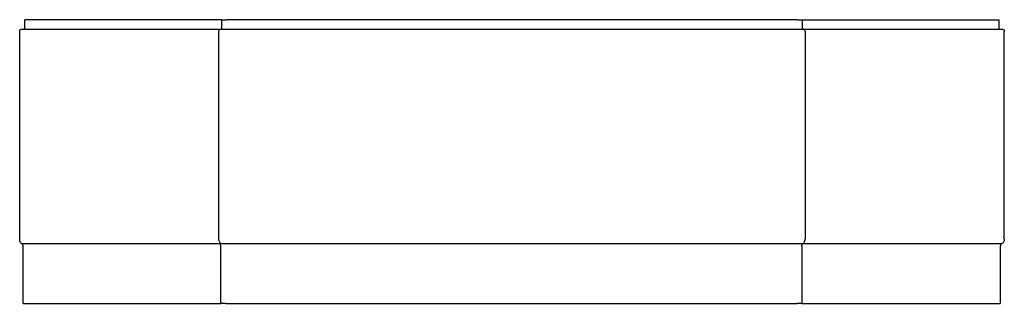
# Model space of a CAD drawing. Header units: millimetres. Extents: x 4613.67 to 4615.73, y 2900.8 to 2901.39.
import ezdxf

# ---------------------------------------------------------------- set-up
doc = ezdxf.new("R2010")
doc.units = ezdxf.units.MM
doc.layers.add('SANINDUSA', color=3, linetype='Continuous')

msp = doc.modelspace()

# ---------------------------------------------------------------- linework, layer by layer
at = {"layer": 'SANINDUSA'}
for p, q in [((4613.6813, 2901.3746), (4613.6813, 2901.3946)), ((4614.0942, 2901.3946), (4613.6813, 2901.3946)), ((4614.0942, 2901.3746), (4614.0942, 2901.3946)), ((4614.0942, 2901.3946), (4614.104, 2901.3946)), ((4615.3004, 2901.3946), (4614.104, 2901.3946)), ((4615.3004, 2901.3946), (4615.3102, 2901.3946)), ((4615.3102, 2901.3946), (4615.3102, 2901.3746)), ((4615.3102, 2901.3946), (4615.7231, 2901.3946)), ((4615.7231, 2901.3746), (4615.7231, 2901.3946)), ((4613.6708, 2900.9338), (4613.6708, 2901.3696)), ((4613.6743, 2901.3746), (4614.0916, 2901.3746)), ((4614.0881, 2900.934), (4614.0881, 2901.3696)), ((4614.0916, 2901.3746), (4614.0979, 2901.3746)), ((4614.0979, 2901.3746), (4615.3065, 2901.3746)), ((4615.3065, 2901.3746), (4615.3128, 2901.3746)), ((4615.3128, 2901.3746), (4615.7301, 2901.3746)), ((4615.3163, 2901.3696), (4615.3163, 2900.9344)), ((4615.7336, 2900.9343), (4615.7336, 2901.3696)), ((4614.0899, 2900.9244), (4613.6755, 2900.9244)), ((4613.6778, 2900.7996), (4613.6778, 2900.9196)), ((4614.0937, 2900.9244), (4614.0899, 2900.9244)), ((4614.0922, 2900.7996), (4614.0922, 2900.9196)), ((4614.102, 2900.9244), (4614.0971, 2900.9244)), ((4615.2996, 2900.9244), (4614.102, 2900.9244)), ((4615.3094, 2900.9196), (4615.3094, 2900.7996)), ((4615.3122, 2900.9245), (4615.3105, 2900.9245)), ((4615.728, 2900.9245), (4615.3122, 2900.9245)), ((4615.7252, 2900.9196), (4615.7252, 2900.7996)), ((4613.6778, 2900.7996), (4614.0922, 2900.7996)), ((4614.102, 2900.7996), (4614.0922, 2900.7996)), ((4614.102, 2900.7996), (4615.2996, 2900.7996)), ((4615.3094, 2900.7996), (4615.2996, 2900.7996)), ((4615.3094, 2900.7996), (4615.7252, 2900.7996))]:
    msp.add_line(p, q, dxfattribs=at)
at = {"layer": 'SANINDUSA', "flags": 128}
for points in [[(4613.6708, 2901.3696), (4613.6709, 2901.3706), (4613.6711, 2901.3716), (4613.6714, 2901.3724), (4613.6719, 2901.3732), (4613.6724, 2901.3738), (4613.673, 2901.3743), (4613.6737, 2901.3745), (4613.6743, 2901.3746)], [(4614.0881, 2901.3696), (4614.0882, 2901.3706), (4614.0884, 2901.3716), (4614.0887, 2901.3724), (4614.0892, 2901.3732), (4614.0897, 2901.3738), (4614.0903, 2901.3743), (4614.091, 2901.3745), (4614.0916, 2901.3746)], [(4615.3163, 2901.3696), (4615.3162, 2901.3706), (4615.316, 2901.3716), (4615.3157, 2901.3724), (4615.3153, 2901.3732), (4615.3147, 2901.3738), (4615.3141, 2901.3743), (4615.3135, 2901.3745), (4615.3128, 2901.3746)], [(4615.7301, 2901.3746), (4615.7308, 2901.3745), (4615.7314, 2901.3743), (4615.732, 2901.3738), (4615.7326, 2901.3732), (4615.733, 2901.3724), (4615.7333, 2901.3716), (4615.7335, 2901.3706), (4615.7336, 2901.3696)], [(4613.6755, 2900.9244), (4613.6745, 2900.925), (4613.6736, 2900.9258), (4613.6728, 2900.9268), (4613.6721, 2900.928), (4613.6716, 2900.9293), (4613.6712, 2900.9308), (4613.6709, 2900.9323), (4613.6708, 2900.9338)], [(4614.0937, 2900.9244), (4614.0927, 2900.925), (4614.0916, 2900.9258), (4614.0907, 2900.9268), (4614.0899, 2900.928), (4614.0892, 2900.9294), (4614.0887, 2900.9308), (4614.0883, 2900.9324), (4614.0881, 2900.934)], [(4615.3105, 2900.9245), (4615.3116, 2900.925), (4615.3127, 2900.9258), (4615.3137, 2900.9268), (4615.3146, 2900.928), (4615.3153, 2900.9294), (4615.3158, 2900.931), (4615.3162, 2900.9326), (4615.3163, 2900.9344)], [(4615.7336, 2900.9343), (4615.7335, 2900.9326), (4615.7332, 2900.931), (4615.7327, 2900.9294), (4615.732, 2900.928), (4615.7312, 2900.9268), (4615.7302, 2900.9258), (4615.7292, 2900.925), (4615.728, 2900.9245)], [(4613.6778, 2900.9196), (4613.6778, 2900.9204), (4613.6777, 2900.9212), (4613.6775, 2900.9219), (4613.6772, 2900.9225), (4613.6768, 2900.9231), (4613.6764, 2900.9236), (4613.676, 2900.924), (4613.6755, 2900.9244)], [(4614.0922, 2900.9196), (4614.0922, 2900.9204), (4614.092, 2900.9212), (4614.0918, 2900.9219), (4614.0916, 2900.9225), (4614.0912, 2900.9231), (4614.0908, 2900.9236), (4614.0904, 2900.924), (4614.0899, 2900.9244)], [(4615.3075, 2900.9245), (4615.3037, 2900.9244), (4615.2996, 2900.9244)], [(4615.3094, 2900.9196), (4615.3094, 2900.9205), (4615.3096, 2900.9213), (4615.3098, 2900.9221), (4615.3102, 2900.9228), (4615.3106, 2900.9234), (4615.3111, 2900.9239), (4615.3116, 2900.9243), (4615.3122, 2900.9245)], [(4615.728, 2900.9245), (4615.7274, 2900.9243), (4615.7269, 2900.9239), (4615.7264, 2900.9234), (4615.726, 2900.9228), (4615.7257, 2900.9221), (4615.7254, 2900.9213), (4615.7253, 2900.9205), (4615.7252, 2900.9196)]]:
    msp.add_lwpolyline(points, dxfattribs=at)
at = {"layer": 'SANINDUSA'}
for centre, radius, start, end in [((4614.0954, 2900.8596), 0.0649, 88.5192, 91.4808), ((4615.3098, 2900.8561), 0.0685, 89.464, 91.9291)]:
    msp.add_arc(centre, radius, start, end, dxfattribs=at)

doc.saveas('drawing.dxf')
